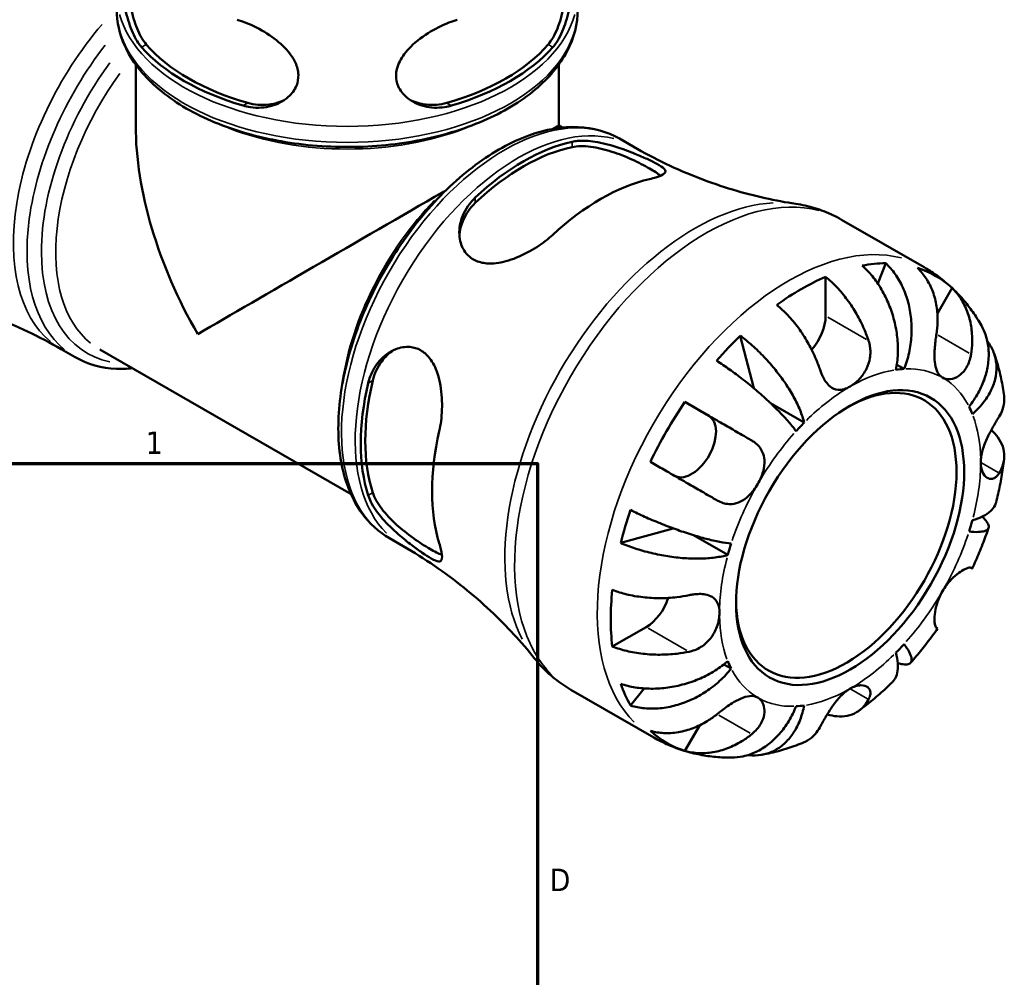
# Model space of a CAD drawing. Header units: inches. Extents: x 0.1 to 36.1, y -4.8 to 25.1.
# Tile 11 of 12: x 31.3 to 35.5, y 18.8 to 22.9. Entities that reach past the tile are written whole.
import ezdxf

# ---------------------------------------------------------------- set-up
doc = ezdxf.new("R2010")
doc.units = ezdxf.units.IN
doc.header["$MEASUREMENT"] = 0
for name, color, linetype, lineweight in [('Border (ANSI)', 7, 'Continuous', 70), ('Visible (ANSI)', 7, 'Continuous', 50), ('Visible Narrow (ANSI)', 7, 'Continuous', 35)]:
    doc.layers.add(name, color=color, linetype=linetype, lineweight=lineweight)
doc.styles.add('Note Text (ANSI)', font='tahoma.ttf')

# ---------------------------------------------------------------- blocks, each defined once
blk = doc.blocks.new('Borders Default Border')
at = {"layer": 'Border (ANSI)', "flags": 128}
blk.add_lwpolyline([(0.5, 1), (0.5, 21), (33.5, 21), (33.5, 1), (0.5, 1)], dxfattribs=at)
at = {"layer": 'Border (ANSI)', "color": 5, "true_color": 0x0000ff, "char_height": 0.0945, "attachment_point": 7, "style": 'Note Text (ANSI)'}
for s, insert in [('1', (31.8537, 21.04)), ('D', (33.5526, 19.2028))]:
    blk.add_mtext(s, dxfattribs=dict(at, insert=insert))

msp = doc.modelspace()

# ---------------------------------------------------------------- linework, layer by layer
at = {"layer": 'Visible (ANSI)'}
for p, q in [((31.8114, 22.4203), (31.8114, 22.6762)), ((33.5898, 22.4203), (33.5898, 22.6762)), ((33.5898, 22.4203), (33.6042, 22.412)), ((33.8452, 22.3653), (33.9029, 22.3321)), ((34.7792, 22.0247), (35.1269, 21.8246)), ((34.9648, 21.8416), (34.9313, 21.7565)), ((34.7121, 21.7846), (34.7121, 21.62)), ((35.2437, 21.7377), (35.182, 21.6309)), ((34.3532, 21.5369), (34.4098, 21.3162)), ((31.4984, 21.4804), (31.5561, 21.4471)), ((31.6599, 21.4794), (32.7167, 20.8709)), ((35.0421, 21.3976), (35.0114, 21.4152)), ((34.1204, 21.2589), (34.221, 21.2005)), ((34.622, 21.1721), (34.4805, 21.2536)), ((34.0712, 20.7274), (33.8505, 20.6663)), ((32.8781, 20.6858), (32.9358, 20.6526)), ((34.3007, 20.6156), (34.1563, 20.6988)), ((33.9574, 20.3128), (33.8151, 20.2308)), ((34.3149, 20.1381), (34.2842, 20.1558)), ((33.6414, 20.0489), (33.9891, 19.8488)), ((33.9489, 20.0548), (33.8916, 19.9828)), ((34.1826, 19.8999), (34.1204, 19.7921))]:
    msp.add_line(p, q, dxfattribs=at)
for centre, major_axis, ratio, start_param, end_param in [((31.216, 22.7612), (0.5689, 0.9879), 0.578093, 0.331737, 3.373058), ((32.7006, 23.0022), (-0.9692, 0), 0.575862, 0.469013, 1.101783), ((32.7006, 23.0022), (-0.9428, 0), 0.575862, 0.459841, 1.110955), ((32.7006, 23.0022), (-0.9428, 0), 0.575862, 2.030637, 2.681752), ((32.7006, 23.0022), (-0.9692, 0), 0.575862, 2.03981, 2.672579), ((32.7006, 21.9062), (-0.6294, 1.0887), 0.576978, 0.784431, 1.569829), ((32.7006, 21.9062), (0.8892, 0.514), 0.001672, 0.000967, 0.234841), ((33.443, 21.4787), (0.4836, 0.8399), 0.578093, 0.481283, 1.085646), ((33.443, 21.4787), (0.4705, 0.817), 0.578093, 0.472549, 1.09438), ((33.7674, 21.2919), (-0.5008, -0.8697), 0.578093, 3.633564, 4.21655), ((32.7006, 21.9062), (0.8892, 0.514), 0.001672, 1.103518, 2.355228), ((34.6093, 20.8071), (0.5652, 0.9815), 0.578093, 0.323651, 0.457879), ((34.6093, 20.8071), (0.5652, 0.9815), 0.578093, 6.152574, 6.40993), ((34.6093, 20.8071), (0.5652, 0.9815), 0.578093, 0.654786, 0.912143), ((34.6093, 21.5608), (-0.0725, -0.126), 0.578093, 1.225864, 2.354261), ((34.6093, 20.8071), (0.5652, 0.9815), 0.578093, 1.109049, 1.243278), ((34.7988, 20.698), (0.3271, 0.5681), 0.578093, 2.371437, 7.053341), ((34.8149, 20.6887), (0.3876, 0.673), 0.578093, 0.356997, 0.424533), ((33.443, 21.4787), (0.4836, 0.8399), 0.578093, 2.052079, 2.656442), ((33.443, 21.4787), (0.4705, 0.817), 0.578093, 2.043345, 2.665177), ((34.6093, 20.8071), (0.5652, 0.9815), 0.578093, 1.440185, 1.697541), ((34.8149, 20.6887), (0.3876, 0.673), 0.578093, 5.854784, 5.922321), ((34.1484, 21.0746), (0.0725, 0.126), 0.578093, 3.205861, 6.281252), ((34.8149, 20.6887), (-0.3876, -0.673), 0.578093, 4.283988, 4.351524), ((33.7674, 21.2919), (-0.5008, -0.8697), 0.578093, 5.20436, 5.787347), ((34.6093, 20.8071), (0.5652, 0.9815), 0.578093, 1.894448, 2.028676), ((34.8149, 20.6887), (0.3876, 0.673), 0.578093, 5.069386, 5.136922), ((34.8149, 20.6887), (-0.3876, -0.673), 0.578093, 5.069386, 5.136922), ((34.6093, 20.8071), (0.5652, 0.9815), 0.578093, 2.225583, 2.482939), ((33.9574, 20.4316), (-0.0725, -0.126), 0.578093, 0.783464, 1.919147), ((34.8149, 20.6887), (0.3876, 0.673), 0.578093, 4.283988, 4.351524), ((34.8149, 20.6887), (-0.3876, -0.673), 0.578093, 5.854784, 5.922321), ((34.6093, 20.8071), (-0.5652, -0.9815), 0.578093, 5.821438, 5.955667), ((34.8149, 20.6887), (-0.3876, -0.673), 0.578093, 0.356997, 0.424533), ((34.6093, 20.8071), (-0.5652, -0.9815), 0.578093, 6.152574, 6.40993)]:
    msp.add_ellipse(centre, major_axis=major_axis, ratio=ratio, start_param=start_param, end_param=end_param, dxfattribs=at)
msp.add_ellipse((34.8149, 20.6887), major_axis=(0.3385, 0.5878), ratio=0.578093, dxfattribs=at)
for points, knots in [([(31.8362, 22.75), (31.8314, 22.7554), (31.8267, 22.7614), (31.8087, 22.788), (31.7968, 22.8128), (31.7767, 22.8697), (31.7685, 22.9021), (31.7573, 22.9604), (31.7534, 22.9857), (31.7479, 23.0294), (31.746, 23.0477), (31.7431, 23.0817), (31.7422, 23.0967), (31.7418, 23.1254), (31.7427, 23.1369), (31.7482, 23.1539), (31.7538, 23.1566), (31.7705, 23.15), (31.781, 23.1418), (31.7996, 23.1236), (31.8053, 23.1176), (31.8114, 23.1108)], [-2.064684, -2.064684, -2.064684, -2.064684, -1.983917, -1.983917, -1.73735, -1.73735, -1.479136, -1.479136, -1.283561, -1.283561, -1.126126, -1.126126, -0.961442, -0.961442, -0.747996, -0.747996, -0.472052, -0.472052, -0.221599, -0.221599, -0.120767, -0.120767, -0.120767, -0.120767]), ([(31.8558, 22.7613), (31.8417, 22.7777), (31.8282, 22.8007), (31.8062, 22.8548), (31.7976, 22.8859), (31.7856, 22.9444), (31.7812, 22.9757), (31.7756, 23.036), (31.7743, 23.065), (31.7743, 23.1102), (31.7754, 23.1292), (31.7776, 23.1437)], [0.890303, 0.890303, 0.890303, 0.890303, 1.132585, 1.132585, 1.374868, 1.374868, 1.596482, 1.596482, 1.818096, 1.818096, 2.01772, 2.01772, 2.01772, 2.01772]), ([(33.6237, 23.1437), (33.6259, 23.1292), (33.627, 23.1102), (33.627, 23.0888), (33.627, 23.065), (33.6257, 23.036), (33.6201, 22.9757), (33.6157, 22.9444), (33.6037, 22.8859), (33.5951, 22.8548), (33.5731, 22.8007), (33.5596, 22.7777), (33.5455, 22.7613)], [-0.199624, -0.199624, -0.199624, -0.199624, 0, 0, 0, 0.221614, 0.221614, 0.443227, 0.443227, 0.68551, 0.68551, 0.927793, 0.927793, 0.927793, 0.927793]), ([(33.5899, 23.1108), (33.5961, 23.1177), (33.6019, 23.1238), (33.6208, 23.1423), (33.6315, 23.1505), (33.6473, 23.1562), (33.6525, 23.154), (33.6584, 23.139), (33.6595, 23.1273), (33.6591, 23.0983), (33.6583, 23.0834), (33.6555, 23.0496), (33.6536, 23.0315), (33.6482, 22.9882), (33.6445, 22.9632), (33.6337, 22.9065), (33.6261, 22.8753), (33.6065, 22.8175), (33.5944, 22.7911), (33.5755, 22.7626), (33.5704, 22.7559), (33.5651, 22.75)], [-2.089894, -2.089894, -2.089894, -2.089894, -1.987021, -1.987021, -1.731256, -1.731256, -1.47917, -1.47917, -1.254728, -1.254728, -1.088843, -1.088843, -0.931762, -0.931762, -0.738235, -0.738235, -0.490088, -0.490088, -0.232989, -0.232989, -0.144059, -0.144059, -0.144059, -0.144059]), ([(33.6696, 22.9076), (33.6696, 22.848), (33.6542, 22.7885), (33.5944, 22.6743), (33.5487, 22.6199), (33.4303, 22.5206), (33.3561, 22.4763), (33.1882, 22.4039), (33.0943, 22.3758), (32.8967, 22.3387), (32.7932, 22.3296), (32.5866, 22.331), (32.4836, 22.3414), (32.288, 22.3809), (32.1955, 22.41), (32.0298, 22.4847), (31.9568, 22.5303), (31.8387, 22.6343), (31.7934, 22.6928), (31.7432, 22.8044), (31.7316, 22.856), (31.7316, 22.9076)], [5.497787, 5.497787, 5.497787, 5.497787, 5.790717, 5.790717, 6.099678, 6.099678, 6.425512, 6.425512, 6.753421, 6.753421, 7.079987, 7.079987, 7.405985, 7.405985, 7.732632, 7.732632, 8.0606, 8.0606, 8.385834, 8.385834, 8.63938, 8.63938, 8.63938, 8.63938]), ([(32.2379, 22.8653), (32.2498, 22.8617), (32.2619, 22.8575), (32.3043, 22.8407), (32.3346, 22.8252), (32.3906, 22.7896), (32.4165, 22.7695), (32.4571, 22.7277), (32.4728, 22.7064), (32.4904, 22.6674), (32.4946, 22.6506), (32.4957, 22.6177), (32.4929, 22.6023), (32.4796, 22.5698), (32.4677, 22.5539), (32.4332, 22.5232), (32.4088, 22.5104), (32.3544, 22.4952), (32.3243, 22.4932), (32.2834, 22.4991), (32.2729, 22.5014), (32.2626, 22.5044)], [-2.089894, -2.089894, -2.089894, -2.089894, -1.987021, -1.987021, -1.731256, -1.731256, -1.47917, -1.47917, -1.254728, -1.254728, -1.088843, -1.088843, -0.931762, -0.931762, -0.738235, -0.738235, -0.490088, -0.490088, -0.232989, -0.232989, -0.144059, -0.144059, -0.144059, -0.144059]), ([(33.1387, 22.5044), (33.1293, 22.5016), (33.1198, 22.4995), (33.0811, 22.4934), (33.0521, 22.4947), (32.997, 22.5083), (32.9711, 22.5211), (32.9351, 22.5521), (32.9228, 22.5681), (32.9088, 22.6006), (32.9058, 22.6161), (32.9064, 22.6488), (32.9104, 22.6656), (32.9268, 22.7034), (32.9413, 22.7238), (32.9818, 22.7673), (33.0102, 22.7895), (33.0685, 22.8262), (33.0982, 22.8412), (33.1399, 22.8576), (33.1518, 22.8618), (33.1634, 22.8653)], [-2.064684, -2.064684, -2.064684, -2.064684, -1.983917, -1.983917, -1.73735, -1.73735, -1.479136, -1.479136, -1.283561, -1.283561, -1.126126, -1.126126, -0.961442, -0.961442, -0.747996, -0.747996, -0.472052, -0.472052, -0.221599, -0.221599, -0.120767, -0.120767, -0.120767, -0.120767]), ([(32.4362, 22.5277), (32.4167, 22.5183), (32.3945, 22.5115), (32.3418, 22.5049), (32.3107, 22.5076), (32.2822, 22.5157)], [0.4958728, 0.4958728, 0.4958728, 0.4958728, 0.6855101, 0.6855101, 0.927793, 0.927793, 0.927793, 0.927793]), ([(33.1191, 22.5157), (33.0913, 22.5078), (33.0609, 22.505), (33.0081, 22.5111), (32.9851, 22.518), (32.9651, 22.5277)], [0.8903007, 0.8903007, 0.8903007, 0.8903007, 1.12638, 1.12638, 1.3219533, 1.3219533, 1.3219533, 1.3219533]), ([(33.8452, 22.3653), (33.7933, 22.3952), (33.7339, 22.4116), (33.6047, 22.4169), (33.5346, 22.4045), (33.3891, 22.3516), (33.3136, 22.3095), (33.1668, 22.2003), (33.0955, 22.1329), (32.9647, 21.9803), (32.9051, 21.8951), (32.8032, 21.7154), (32.7609, 21.6209), (32.6977, 21.4316), (32.6768, 21.3368), (32.6591, 21.1558), (32.6623, 21.0697), (32.6939, 20.9153), (32.7222, 20.8469), (32.7942, 20.7475), (32.8332, 20.7117), (32.8781, 20.6858)], [5.499721, 5.499721, 5.499721, 5.499721, 5.792936, 5.792936, 6.101946, 6.101946, 6.42768, 6.42768, 6.755542, 6.755542, 7.0821, 7.0821, 7.408096, 7.408096, 7.734733, 7.734733, 8.062654, 8.062654, 8.387773, 8.387773, 8.641314, 8.641314, 8.641314, 8.641314]), ([(33.6469, 22.3526), (33.6539, 22.3541), (33.6613, 22.3552), (33.6914, 22.3579), (33.7165, 22.3566), (33.7733, 22.3477), (33.8055, 22.3393), (33.8625, 22.3207), (33.8871, 22.3115), (33.9288, 22.2945), (33.946, 22.287), (33.9774, 22.2726), (33.991, 22.2658), (34.017, 22.2517), (34.0271, 22.2449), (34.0402, 22.2312), (34.0404, 22.2248), (34.0277, 22.2131), (34.0159, 22.2077), (33.9906, 22.1999), (33.9815, 22.1976), (33.9714, 22.1952)], [-2.043966, -2.043966, -2.043966, -2.043966, -1.964762, -1.964762, -1.738473, -1.738473, -1.479891, -1.479891, -1.27992, -1.27992, -1.121238, -1.121238, -0.958602, -0.958602, -0.744152, -0.744152, -0.47143, -0.47143, -0.221291, -0.221291, -0.106715, -0.106715, -0.106715, -0.106715]), ([(33.6469, 22.33), (33.6682, 22.3343), (33.6948, 22.3349), (33.7526, 22.3277), (33.7839, 22.32), (33.8405, 22.3018), (33.87, 22.2902), (33.9251, 22.2653), (33.9508, 22.2521), (33.9902, 22.2294), (34.0065, 22.2188), (34.0179, 22.2093)], [0.888896, 0.888896, 0.888896, 0.888896, 1.129429, 1.129429, 1.369963, 1.369963, 1.591485, 1.591485, 1.813007, 1.813007, 2.016243, 2.016243, 2.016243, 2.016243]), ([(33.9029, 22.3321), (33.948, 22.3061), (33.9941, 22.2819), (34.0872, 22.2374), (34.1343, 22.2172), (34.2281, 22.181), (34.2749, 22.165), (34.3673, 22.1371), (34.4128, 22.1252), (34.5015, 22.1055), (34.5447, 22.0975), (34.5863, 22.0914)], [5.4997209, 5.4997209, 5.4997209, 5.4997209, 5.5444504, 5.5444504, 5.58918, 5.58918, 5.6339095, 5.6339095, 5.6786391, 5.6786391, 5.7233687, 5.7233687, 5.7233687, 5.7233687]), ([(33.5635, 21.9603), (33.5545, 21.952), (33.5448, 21.9439), (33.5109, 21.9176), (33.4848, 21.9007), (33.4282, 21.8707), (33.3975, 21.858), (33.34, 21.8426), (33.3129, 21.8391), (33.2693, 21.8426), (33.2521, 21.847), (33.2226, 21.8617), (33.2105, 21.8714), (33.1887, 21.8978), (33.1805, 21.9152), (33.1701, 21.9587), (33.1705, 21.9856), (33.1832, 22.0395), (33.1959, 22.0665), (33.2217, 22.1001), (33.23, 22.1092), (33.239, 22.1177)], [-2.068935, -2.068935, -2.068935, -2.068935, -1.966867, -1.966867, -1.731642, -1.731642, -1.477772, -1.477772, -1.248473, -1.248473, -1.080437, -1.080437, -0.924014, -0.924014, -0.734785, -0.734785, -0.489094, -0.489094, -0.232718, -0.232718, -0.129847, -0.129847, -0.129847, -0.129847]), ([(33.1723, 21.958), (33.1739, 21.9793), (33.1792, 22.0017), (33.1999, 22.0499), (33.2178, 22.075), (33.239, 22.0951)], [0.4938022, 0.4938022, 0.4938022, 0.4938022, 0.6835772, 0.6835772, 0.9241104, 0.9241104, 0.9241104, 0.9241104]), ([(34.7792, 22.0247), (34.7673, 22.0316), (34.7551, 22.038), (34.7304, 22.0498), (34.7177, 22.0553), (34.6922, 22.0651), (34.6792, 22.0696), (34.653, 22.0775), (34.6398, 22.0809), (34.6132, 22.0869), (34.5998, 22.0894), (34.5863, 22.0914)], [5.4997209, 5.4997209, 5.4997209, 5.4997209, 5.5444504, 5.5444504, 5.58918, 5.58918, 5.6339095, 5.6339095, 5.6786391, 5.6786391, 5.7233687, 5.7233687, 5.7233687, 5.7233687]), ([(35.0078, 21.3943), (35.0118, 21.4144), (35.0146, 21.4373), (35.0164, 21.4844), (35.0154, 21.5085), (35.0106, 21.5527), (35.0064, 21.5768), (34.9943, 21.6243), (34.9865, 21.6477), (34.9697, 21.689), (34.9592, 21.7108), (34.9353, 21.7516), (34.9219, 21.7707), (34.896, 21.8025), (34.8812, 21.8182), (34.8655, 21.8319)], [4.116409, 4.116409, 4.116409, 4.116409, 4.288347, 4.288347, 4.460284, 4.460284, 4.631581, 4.631581, 4.802877, 4.802877, 4.973777, 4.973777, 5.144676, 5.144676, 5.310922, 5.310922, 5.310922, 5.310922]), ([(34.9648, 21.8416), (34.9795, 21.8277), (34.9931, 21.8119), (35.0159, 21.7798), (35.0272, 21.7606), (35.0461, 21.7192), (35.0538, 21.6972), (35.0649, 21.6553), (35.0692, 21.6316), (35.0738, 21.5834), (35.074, 21.5588), (35.0713, 21.5139), (35.068, 21.4894), (35.0574, 21.4415), (35.0502, 21.4181), (35.0421, 21.3976)], [0.1751, 0.1751, 0.1751, 0.1751, 0.341346, 0.341346, 0.512245, 0.512245, 0.683145, 0.683145, 0.854441, 0.854441, 1.025738, 1.025738, 1.197675, 1.197675, 1.369613, 1.369613, 1.369613, 1.369613]), ([(35.1781, 21.5438), (35.1807, 21.5603), (35.1823, 21.5775), (35.1834, 21.6179), (35.1818, 21.6408), (35.1753, 21.6814), (35.1698, 21.7028), (35.1548, 21.743), (35.1451, 21.7618), (35.1248, 21.793), (35.1123, 21.8085), (35.0983, 21.822)], [4.5472579, 4.5472579, 4.5472579, 4.5472579, 4.6729633, 4.6729633, 4.8452107, 4.8452107, 5.0162007, 5.0162007, 5.1871906, 5.1871906, 5.3526329, 5.3526329, 5.3526329, 5.3526329]), ([(35.3668, 21.5799), (35.3559, 21.5993), (35.3439, 21.6183), (35.3179, 21.6554), (35.3038, 21.6735), (35.2736, 21.7083), (35.2575, 21.725), (35.2232, 21.7568), (35.2051, 21.7718), (35.1672, 21.7998), (35.1473, 21.8128), (35.1269, 21.8246)], [5.1705326, 5.1705326, 5.1705326, 5.1705326, 5.2363703, 5.2363703, 5.3022079, 5.3022079, 5.3680456, 5.3680456, 5.4338832, 5.4338832, 5.4997209, 5.4997209, 5.4997209, 5.4997209]), ([(34.7121, 21.7846), (34.7285, 21.7713), (34.7445, 21.7562), (34.7734, 21.7257), (34.7887, 21.7075), (34.8175, 21.6686), (34.8308, 21.648), (34.8533, 21.609), (34.8644, 21.5869), (34.8811, 21.5483), (34.8873, 21.5318), (34.8925, 21.5161)], [0.1751077, 0.1751077, 0.1751077, 0.1751077, 0.34055, 0.34055, 0.5115399, 0.5115399, 0.6825299, 0.6825299, 0.8547773, 0.8547773, 0.9804827, 0.9804827, 0.9804827, 0.9804827]), ([(35.2437, 21.7377), (35.2577, 21.7241), (35.2701, 21.7087), (35.2904, 21.6774), (35.3001, 21.6586), (35.3152, 21.6184), (35.3206, 21.5971), (35.3271, 21.5565), (35.3287, 21.5335), (35.3277, 21.4931), (35.326, 21.4759), (35.3234, 21.4595)], [0.1751077, 0.1751077, 0.1751077, 0.1751077, 0.34055, 0.34055, 0.5115399, 0.5115399, 0.6825299, 0.6825299, 0.8547773, 0.8547773, 0.9804827, 0.9804827, 0.9804827, 0.9804827]), ([(30.7933, 21.7242), (30.8358, 21.7184), (30.8801, 21.7108), (30.9712, 21.6914), (31.0181, 21.6797), (31.1133, 21.6517), (31.1617, 21.6355), (31.2588, 21.5986), (31.3075, 21.5779), (31.404, 21.5322), (31.4517, 21.5072), (31.4984, 21.4804)], [3.6935918, 3.6935918, 3.6935918, 3.6935918, 3.7398848, 3.7398848, 3.7861779, 3.7861779, 3.832471, 3.832471, 3.878764, 3.878764, 3.9250571, 3.9250571, 3.9250571, 3.9250571]), ([(34.687, 21.3977), (34.6818, 21.4135), (34.6756, 21.4299), (34.6589, 21.4686), (34.6477, 21.4906), (34.6252, 21.5296), (34.6119, 21.5503), (34.5832, 21.5891), (34.5678, 21.6073), (34.539, 21.6378), (34.523, 21.6529), (34.5066, 21.6662)], [4.5472579, 4.5472579, 4.5472579, 4.5472579, 4.6729633, 4.6729633, 4.8452107, 4.8452107, 5.0162007, 5.0162007, 5.1871906, 5.1871906, 5.3526329, 5.3526329, 5.3526329, 5.3526329]), ([(35.3149, 21.2393), (35.3286, 21.2565), (35.3421, 21.2763), (35.3647, 21.3172), (35.3739, 21.3383), (35.3871, 21.3771), (35.3923, 21.3985), (35.398, 21.4408), (35.3983, 21.4618), (35.3953, 21.499), (35.3915, 21.5188), (35.3805, 21.5526), (35.3741, 21.567), (35.3668, 21.5799)], [4.1164095, 4.1164095, 4.1164095, 4.1164095, 4.2883469, 4.2883469, 4.4602844, 4.4602844, 4.6315808, 4.6315808, 4.8028772, 4.8028772, 4.9737768, 4.9737768, 5.1120991, 5.1120991, 5.1120991, 5.1120991]), ([(34.3532, 21.5369), (34.3705, 21.5241), (34.3879, 21.5099), (34.4198, 21.4816), (34.4372, 21.4648), (34.4707, 21.4295), (34.4869, 21.4109), (34.5149, 21.3761), (34.5294, 21.3566), (34.5559, 21.3174), (34.5678, 21.2977), (34.5874, 21.262), (34.5968, 21.2427), (34.6121, 21.2055), (34.618, 21.1876), (34.622, 21.1721)], [0.1751, 0.1751, 0.1751, 0.1751, 0.341346, 0.341346, 0.512245, 0.512245, 0.683145, 0.683145, 0.854441, 0.854441, 1.025738, 1.025738, 1.197675, 1.197675, 1.369613, 1.369613, 1.369613, 1.369613]), ([(35.2032, 21.3613), (35.198, 21.3643), (35.1934, 21.3682), (35.1852, 21.3783), (35.1817, 21.3844), (35.1749, 21.4016), (35.1723, 21.4135), (35.1697, 21.4393), (35.1695, 21.4529), (35.1705, 21.4772), (35.1712, 21.4874), (35.1731, 21.5077), (35.1743, 21.5177), (35.1764, 21.533), (35.1772, 21.5384), (35.1781, 21.5438)], [0, 0, 0, 0, 0.0789569, 0.0789569, 0.1633117, 0.1633117, 0.283187, 0.283187, 0.3961463, 0.3961463, 0.4750638, 0.4750638, 0.5517935, 0.5517935, 0.5944511, 0.5944511, 0.5944511, 0.5944511]), ([(32.7887, 21.3378), (32.7909, 21.3471), (32.7936, 21.3562), (32.8063, 21.3903), (32.82, 21.413), (32.8561, 21.4537), (32.8794, 21.4705), (32.9239, 21.488), (32.9442, 21.4915), (32.9798, 21.4884), (32.9949, 21.4839), (33.0232, 21.468), (33.0359, 21.4568), (33.0612, 21.4248), (33.0722, 21.4025), (33.0907, 21.3466), (33.0964, 21.3116), (33.1003, 21.2433), (33.0991, 21.2101), (33.0932, 21.1638), (33.0907, 21.1497), (33.0877, 21.1363)], [-2.043966, -2.043966, -2.043966, -2.043966, -1.964762, -1.964762, -1.738473, -1.738473, -1.479891, -1.479891, -1.27992, -1.27992, -1.121238, -1.121238, -0.958602, -0.958602, -0.744152, -0.744152, -0.47143, -0.47143, -0.221291, -0.221291, -0.106715, -0.106715, -0.106715, -0.106715]), ([(34.8925, 21.5161), (34.8926, 21.5158), (34.8927, 21.5155), (34.8954, 21.5075), (34.8973, 21.4995), (34.8996, 21.4841), (34.9002, 21.4768), (34.9004, 21.4606), (34.8997, 21.4517), (34.8956, 21.4275), (34.8906, 21.4126), (34.876, 21.3826), (34.8658, 21.3681), (34.842, 21.3423), (34.8285, 21.3315), (34.8149, 21.3236)], [-0.5983837, -0.5983837, -0.5983837, -0.5983837, -0.5958691, -0.5958691, -0.5303217, -0.5303217, -0.4729706, -0.4729706, -0.4033838, -0.4033838, -0.2837257, -0.2837257, -0.1465154, -0.1465154, 0, 0, 0, 0]), ([(35.3917, 21.5144), (35.3951, 21.51), (35.3983, 21.5055), (35.4099, 21.4875), (35.4174, 21.4718), (35.4276, 21.439), (35.4301, 21.4218), (35.4308, 21.3899), (35.429, 21.3721), (35.4203, 21.3366), (35.4134, 21.3189), (35.3971, 21.2869), (35.3861, 21.2698), (35.3598, 21.237), (35.3445, 21.2213), (35.3291, 21.2078)], [0.285839, 0.285839, 0.285839, 0.285839, 0.341346, 0.341346, 0.512245, 0.512245, 0.683145, 0.683145, 0.854441, 0.854441, 1.025738, 1.025738, 1.197675, 1.197675, 1.369613, 1.369613, 1.369613, 1.369613]), ([(31.5561, 21.4471), (31.608, 21.4173), (31.6674, 21.4008), (31.7522, 21.3973), (31.7745, 21.3981), (31.7971, 21.4004)], [2.3581282, 2.3581282, 2.3581282, 2.3581282, 2.651343, 2.651343, 2.7533333, 2.7533333, 2.7533333, 2.7533333]), ([(32.8083, 21.349), (32.8151, 21.3775), (32.8279, 21.4056), (32.8594, 21.4479), (32.8763, 21.4638), (32.8942, 21.4758)], [0.8888961, 0.8888961, 0.8888961, 0.8888961, 1.1294293, 1.1294293, 1.3204984, 1.3204984, 1.3204984, 1.3204984]), ([(35.3234, 21.4595), (35.3226, 21.4539), (35.3214, 21.4484), (35.3177, 21.4338), (35.3146, 21.4249), (35.3069, 21.408), (35.3022, 21.4), (35.2896, 21.383), (35.2811, 21.3748), (35.2605, 21.3607), (35.2483, 21.3562), (35.2243, 21.3535), (35.2128, 21.3557), (35.2032, 21.3613)], [-0.5948881, -0.5948881, -0.5948881, -0.5948881, -0.5506313, -0.5506313, -0.4741512, -0.4741512, -0.3949688, -0.3949688, -0.2852738, -0.2852738, -0.1464037, -0.1464037, 0, 0, 0, 0]), ([(35.4622, 21.2842), (35.4607, 21.2962), (35.4589, 21.3082), (35.4548, 21.3321), (35.4526, 21.3441), (35.4475, 21.368), (35.4447, 21.3799), (35.4386, 21.4037), (35.4353, 21.4155), (35.4281, 21.4392), (35.4243, 21.451), (35.4201, 21.4627)], [4.8508494, 4.8508494, 4.8508494, 4.8508494, 4.8889153, 4.8889153, 4.9269813, 4.9269813, 4.9650472, 4.9650472, 5.0031132, 5.0031132, 5.0411791, 5.0411791, 5.0411791, 5.0411791]), ([(34.5877, 21.1359), (34.5796, 21.1472), (34.5692, 21.1603), (34.5451, 21.1883), (34.5315, 21.203), (34.5043, 21.2307), (34.4884, 21.2463), (34.4546, 21.2777), (34.4366, 21.2935), (34.4028, 21.3222), (34.3838, 21.3378), (34.3453, 21.3679), (34.3258, 21.3824), (34.2908, 21.4075), (34.2721, 21.4203), (34.2539, 21.4322)], [4.116409, 4.116409, 4.116409, 4.116409, 4.288347, 4.288347, 4.460284, 4.460284, 4.631581, 4.631581, 4.802877, 4.802877, 4.973777, 4.973777, 5.144676, 5.144676, 5.310922, 5.310922, 5.310922, 5.310922]), ([(34.8149, 21.3236), (34.8065, 21.3188), (34.7982, 21.3152), (34.7811, 21.3103), (34.7724, 21.3094), (34.7521, 21.3113), (34.7411, 21.3159), (34.7241, 21.3296), (34.7178, 21.3367), (34.7082, 21.3505), (34.7047, 21.3564), (34.6984, 21.3687), (34.6956, 21.3749), (34.6908, 21.3867), (34.6888, 21.3921), (34.687, 21.3977)], [0, 0, 0, 0, 0.0901134, 0.0901134, 0.1893172, 0.1893172, 0.331211, 0.331211, 0.4271369, 0.4271369, 0.4886583, 0.4886583, 0.5452931, 0.5452931, 0.5915475, 0.5915475, 0.5915475, 0.5915475]), ([(35.4417, 21.1974), (35.4475, 21.2067), (35.4524, 21.2167), (35.4609, 21.2408), (35.4632, 21.255), (35.4633, 21.2733), (35.4629, 21.2787), (35.4622, 21.2842)], [4.5472579, 4.5472579, 4.5472579, 4.5472579, 4.6729633, 4.6729633, 4.8452107, 4.8452107, 4.9142256, 4.9142256, 4.9142256, 4.9142256]), ([(34.1204, 21.2589), (34.1392, 21.248), (34.1587, 21.2368), (34.1961, 21.2152), (34.2172, 21.203), (34.2595, 21.1786), (34.2808, 21.1663), (34.3192, 21.1441), (34.3399, 21.1321), (34.3744, 21.1122), (34.3885, 21.1041), (34.4015, 21.0966)], [0.1751077, 0.1751077, 0.1751077, 0.1751077, 0.34055, 0.34055, 0.5115399, 0.5115399, 0.6825299, 0.6825299, 0.8547773, 0.8547773, 0.9804827, 0.9804827, 0.9804827, 0.9804827]), ([(35.3641, 21.0049), (35.3641, 21.0138), (35.3649, 21.0231), (35.3684, 21.0431), (35.3711, 21.0538), (35.3802, 21.082), (35.3877, 21.0994), (35.4017, 21.128), (35.4077, 21.1393), (35.4179, 21.1577), (35.4221, 21.165), (35.4303, 21.1788), (35.4342, 21.1852), (35.4391, 21.1933), (35.4404, 21.1954), (35.4417, 21.1974)], [-2.5507934, -2.5507934, -2.5507934, -2.5507934, -2.4681857, -2.4681857, -2.3792339, -2.3792339, -2.2353535, -2.2353535, -2.1347187, -2.1347187, -2.0608254, -2.0608254, -1.9855601, -1.9855601, -1.9569442, -1.9569442, -1.9569442, -1.9569442]), ([(35.4087, 21.1411), (35.4195, 21.131), (35.4287, 21.1206), (35.4444, 21.0986), (35.4517, 21.0851), (35.4611, 21.0574), (35.4633, 21.0433), (35.4632, 21.0174), (35.4609, 21.0032), (35.4524, 20.9791), (35.4475, 20.9691), (35.4417, 20.9598)], [0.1971199, 0.1971199, 0.1971199, 0.1971199, 0.34055, 0.34055, 0.5115399, 0.5115399, 0.6825299, 0.6825299, 0.8547773, 0.8547773, 0.9804827, 0.9804827, 0.9804827, 0.9804827]), ([(34.4015, 21.0966), (34.4058, 21.094), (34.41, 21.0913), (34.4208, 21.0832), (34.427, 21.0774), (34.4378, 21.0644), (34.4423, 21.0572), (34.4508, 21.0387), (34.4536, 21.027), (34.4556, 20.999), (34.4535, 20.9825), (34.4438, 20.9482), (34.4362, 20.9307), (34.4266, 20.914)], [-0.5948881, -0.5948881, -0.5948881, -0.5948881, -0.5506313, -0.5506313, -0.4741512, -0.4741512, -0.3949688, -0.3949688, -0.2852738, -0.2852738, -0.1464037, -0.1464037, 0, 0, 0, 0]), ([(34.2561, 20.8448), (34.2431, 20.8523), (34.229, 20.8605), (34.1946, 20.8804), (34.1739, 20.8924), (34.1354, 20.9146), (34.1142, 20.9268), (34.0718, 20.9513), (34.0507, 20.9635), (34.0134, 20.985), (33.9938, 20.9963), (33.975, 21.0071)], [4.5472579, 4.5472579, 4.5472579, 4.5472579, 4.6729633, 4.6729633, 4.8452107, 4.8452107, 5.0162007, 5.0162007, 5.1871906, 5.1871906, 5.3526329, 5.3526329, 5.3526329, 5.3526329]), ([(35.4417, 20.9598), (35.4395, 20.9563), (35.4372, 20.9531), (35.4312, 20.9461), (35.4273, 20.9427), (35.4189, 20.9376), (35.4144, 20.936), (35.4033, 20.9348), (35.3968, 20.9364), (35.3832, 20.945), (35.3765, 20.9531), (35.3668, 20.9752), (35.3641, 20.9892), (35.3641, 21.0049)], [-0.5956582, -0.5956582, -0.5956582, -0.5956582, -0.5465521, -0.5465521, -0.4734857, -0.4734857, -0.3959363, -0.3959363, -0.285072, -0.285072, -0.1464321, -0.1464321, 0, 0, 0, 0]), ([(35.4285, 20.8361), (35.4316, 20.8481), (35.4345, 20.8601), (35.44, 20.8841), (35.4426, 20.8961), (35.4475, 20.9202), (35.4498, 20.9323), (35.454, 20.9564), (35.4559, 20.9685), (35.4594, 20.9927), (35.461, 21.0048), (35.4624, 21.0169)], [4.3772637, 4.3772637, 4.3772637, 4.3772637, 4.4156127, 4.4156127, 4.4539617, 4.4539617, 4.4923107, 4.4923107, 4.5306597, 4.5306597, 4.5690087, 4.5690087, 4.5690087, 4.5690087]), ([(34.4266, 20.914), (34.4214, 20.9051), (34.4157, 20.8964), (34.4029, 20.8796), (34.3958, 20.8716), (34.3776, 20.8542), (34.3661, 20.8459), (34.3424, 20.8342), (34.3306, 20.8308), (34.31, 20.829), (34.3015, 20.8294), (34.2849, 20.8324), (34.2769, 20.8349), (34.2646, 20.8402), (34.2603, 20.8424), (34.2561, 20.8448)], [0, 0, 0, 0, 0.0789569, 0.0789569, 0.1633117, 0.1633117, 0.283187, 0.283187, 0.3961463, 0.3961463, 0.4750638, 0.4750638, 0.5517935, 0.5517935, 0.5944511, 0.5944511, 0.5944511, 0.5944511]), ([(33.0877, 20.6647), (33.0904, 20.6558), (33.0926, 20.6476), (33.0985, 20.623), (33.1, 20.6101), (33.0977, 20.5921), (33.0934, 20.5877), (33.0779, 20.5886), (33.0674, 20.593), (33.0425, 20.6072), (33.0301, 20.6152), (33.0026, 20.6343), (32.9881, 20.6448), (32.9542, 20.6706), (32.935, 20.686), (32.8921, 20.7233), (32.869, 20.7455), (32.8286, 20.7917), (32.8116, 20.8157), (32.7953, 20.8482), (32.7916, 20.8573), (32.7887, 20.8662)], [-2.068935, -2.068935, -2.068935, -2.068935, -1.966867, -1.966867, -1.731642, -1.731642, -1.477772, -1.477772, -1.248473, -1.248473, -1.080437, -1.080437, -0.924014, -0.924014, -0.734785, -0.734785, -0.489094, -0.489094, -0.232718, -0.232718, -0.129847, -0.129847, -0.129847, -0.129847]), ([(33.0988, 20.6163), (33.0847, 20.6214), (33.0672, 20.6302), (33.0481, 20.6411), (33.0276, 20.653), (33.0032, 20.6686), (32.9541, 20.7039), (32.9293, 20.7236), (32.8852, 20.7636), (32.863, 20.7868), (32.8279, 20.8334), (32.8151, 20.8568), (32.8083, 20.8774)], [-0.205462, -0.205462, -0.205462, -0.205462, 0, 0, 0, 0.221522, 0.221522, 0.443044, 0.443044, 0.683577, 0.683577, 0.92411, 0.92411, 0.92411, 0.92411]), ([(35.3291, 20.7617), (35.3445, 20.766), (35.3598, 20.7716), (35.3861, 20.7846), (35.3971, 20.7921), (35.4134, 20.807), (35.4203, 20.8158), (35.4263, 20.8288), (35.4276, 20.8325), (35.4285, 20.8361)], [4.1164095, 4.1164095, 4.1164095, 4.1164095, 4.2883469, 4.2883469, 4.4602844, 4.4602844, 4.6315808, 4.6315808, 4.696784, 4.696784, 4.696784, 4.696784]), ([(33.8916, 20.8047), (33.911, 20.7949), (33.9315, 20.7852), (33.9707, 20.7674), (33.9931, 20.7578), (34.0384, 20.7396), (34.0613, 20.7309), (34.1031, 20.7159), (34.1258, 20.7083), (34.1699, 20.6946), (34.1913, 20.6885), (34.2288, 20.6788), (34.2484, 20.6743), (34.2846, 20.6674), (34.3012, 20.6649), (34.3149, 20.6634)], [0.1751, 0.1751, 0.1751, 0.1751, 0.341346, 0.341346, 0.512245, 0.512245, 0.683145, 0.683145, 0.854441, 0.854441, 1.025738, 1.025738, 1.197675, 1.197675, 1.369613, 1.369613, 1.369613, 1.369613]), ([(35.3698, 20.7766), (35.3758, 20.771), (35.3812, 20.7655), (35.3915, 20.7529), (35.3953, 20.7463), (35.3983, 20.7354), (35.398, 20.7302), (35.3923, 20.7217), (35.3871, 20.7185), (35.3739, 20.7141), (35.3647, 20.7126), (35.3421, 20.7118), (35.3286, 20.7125), (35.3149, 20.714)], [0.3929965, 0.3929965, 0.3929965, 0.3929965, 0.5122454, 0.5122454, 0.683145, 0.683145, 0.8544414, 0.8544414, 1.0257378, 1.0257378, 1.1976752, 1.1976752, 1.3696127, 1.3696127, 1.3696127, 1.3696127]), ([(35.3283, 20.5586), (35.3335, 20.5698), (35.3386, 20.581), (35.3485, 20.6036), (35.3534, 20.6149), (35.3628, 20.6376), (35.3674, 20.649), (35.3763, 20.6719), (35.3806, 20.6834), (35.389, 20.7064), (35.393, 20.7179), (35.3969, 20.7295)], [4.074611, 4.074611, 4.074611, 4.074611, 4.1122209, 4.1122209, 4.1498308, 4.1498308, 4.1874407, 4.1874407, 4.2250506, 4.2250506, 4.2626605, 4.2626605, 4.2626605, 4.2626605]), ([(34.3007, 20.6156), (34.2853, 20.6114), (34.2668, 20.6076), (34.227, 20.6023), (34.2057, 20.6009), (34.165, 20.6), (34.142, 20.6005), (34.0948, 20.6038), (34.0707, 20.6067), (34.0265, 20.6136), (34.0024, 20.6183), (33.955, 20.6297), (33.9318, 20.6364), (33.8913, 20.6498), (33.8703, 20.6577), (33.8505, 20.6663)], [4.116409, 4.116409, 4.116409, 4.116409, 4.288347, 4.288347, 4.460284, 4.460284, 4.631581, 4.631581, 4.802877, 4.802877, 4.973777, 4.973777, 5.144676, 5.144676, 5.310922, 5.310922, 5.310922, 5.310922]), ([(33.487, 20.1824), (33.4608, 20.2152), (33.4322, 20.2486), (33.3706, 20.3154), (33.3375, 20.3489), (33.267, 20.4147), (33.2297, 20.4472), (33.1512, 20.5102), (33.1101, 20.5407), (33.025, 20.5989), (32.9809, 20.6267), (32.9358, 20.6526)], [2.1344804, 2.1344804, 2.1344804, 2.1344804, 2.1792099, 2.1792099, 2.2239395, 2.2239395, 2.2686691, 2.2686691, 2.3133986, 2.3133986, 2.3581282, 2.3581282, 2.3581282, 2.3581282]), ([(35.2032, 20.4633), (35.2084, 20.4723), (35.2141, 20.4809), (35.2268, 20.4978), (35.2338, 20.5059), (35.2512, 20.5238), (35.2617, 20.5327), (35.281, 20.5468), (35.2897, 20.5521), (35.3025, 20.5584), (35.3072, 20.5602), (35.3148, 20.5623), (35.3179, 20.5627), (35.3215, 20.5623), (35.3226, 20.562), (35.3234, 20.5615)], [0, 0, 0, 0, 0.0789569, 0.0789569, 0.1633117, 0.1633117, 0.283187, 0.283187, 0.3961463, 0.3961463, 0.4750638, 0.4750638, 0.5517935, 0.5517935, 0.5944511, 0.5944511, 0.5944511, 0.5944511]), ([(35.3234, 20.5615), (35.326, 20.56), (35.3277, 20.559), (35.3287, 20.5583), (35.3271, 20.5592), (35.3233, 20.5614), (35.3226, 20.5618), (35.3219, 20.5622)], [4.5472579, 4.5472579, 4.5472579, 4.5472579, 4.6729633, 4.6729633, 4.8452107, 4.8452107, 4.8760547, 4.8760547, 4.8760547, 4.8760547]), ([(33.8151, 20.4685), (33.8348, 20.461), (33.8559, 20.4547), (33.8967, 20.445), (33.9202, 20.4408), (33.9682, 20.4354), (33.9928, 20.4341), (34.0378, 20.4342), (34.0625, 20.4355), (34.1043, 20.4404), (34.1216, 20.4432), (34.1378, 20.4466)], [0.1751077, 0.1751077, 0.1751077, 0.1751077, 0.34055, 0.34055, 0.5115399, 0.5115399, 0.6825299, 0.6825299, 0.8547773, 0.8547773, 0.9804827, 0.9804827, 0.9804827, 0.9804827]), ([(34.1378, 20.4466), (34.1439, 20.4478), (34.1499, 20.4489), (34.1646, 20.4509), (34.1731, 20.4516), (34.1901, 20.4518), (34.1983, 20.4512), (34.217, 20.448), (34.2266, 20.4446), (34.2449, 20.4334), (34.2525, 20.4247), (34.2631, 20.4021), (34.2657, 20.3882), (34.2657, 20.3725)], [-0.5956582, -0.5956582, -0.5956582, -0.5956582, -0.5465521, -0.5465521, -0.4734857, -0.4734857, -0.3959363, -0.3959363, -0.285072, -0.285072, -0.1464321, -0.1464321, 0, 0, 0, 0]), ([(35.1781, 20.3098), (35.1772, 20.3103), (35.1764, 20.3111), (35.1743, 20.3142), (35.1731, 20.3171), (35.1711, 20.325), (35.1704, 20.3299), (35.1696, 20.3441), (35.1698, 20.354), (35.1725, 20.3794), (35.1756, 20.3953), (35.1861, 20.4291), (35.1936, 20.4467), (35.2032, 20.4633)], [-0.5948881, -0.5948881, -0.5948881, -0.5948881, -0.5506313, -0.5506313, -0.4741512, -0.4741512, -0.3949688, -0.3949688, -0.2852738, -0.2852738, -0.1464037, -0.1464037, 0, 0, 0, 0]), ([(34.2657, 20.3725), (34.2657, 20.3636), (34.2649, 20.3543), (34.2613, 20.3343), (34.2585, 20.3237), (34.2482, 20.2962), (34.2393, 20.2796), (34.2194, 20.2544), (34.21, 20.2451), (34.1919, 20.2312), (34.1838, 20.2261), (34.1666, 20.2175), (34.1576, 20.2141), (34.1449, 20.2105), (34.1414, 20.2096), (34.1378, 20.2089)], [-2.5507934, -2.5507934, -2.5507934, -2.5507934, -2.4681857, -2.4681857, -2.3792339, -2.3792339, -2.2353535, -2.2353535, -2.1347187, -2.1347187, -2.0608254, -2.0608254, -1.9855601, -1.9855601, -1.9569442, -1.9569442, -1.9569442, -1.9569442]), ([(35.0692, 20.162), (35.0773, 20.1712), (35.0853, 20.1804), (35.1011, 20.1992), (35.1088, 20.2087), (35.1242, 20.2278), (35.1318, 20.2375), (35.1468, 20.257), (35.1541, 20.2668), (35.1687, 20.2867), (35.1758, 20.2968), (35.1829, 20.3069)], [3.5913367, 3.5913367, 3.5913367, 3.5913367, 3.6289459, 3.6289459, 3.6665551, 3.6665551, 3.7041643, 3.7041643, 3.7417735, 3.7417735, 3.7793827, 3.7793827, 3.7793827, 3.7793827]), ([(35.1829, 20.3069), (35.1829, 20.3069), (35.1829, 20.3069), (35.1823, 20.3073), (35.1807, 20.3082), (35.1781, 20.3098)], [0.8286476, 0.8286476, 0.8286476, 0.8286476, 0.8547773, 0.8547773, 0.9804827, 0.9804827, 0.9804827, 0.9804827]), ([(34.1378, 20.2089), (34.1216, 20.2056), (34.1043, 20.2027), (34.0625, 20.1979), (34.0378, 20.1966), (33.9928, 20.1965), (33.9682, 20.1977), (33.9202, 20.2032), (33.8967, 20.2073), (33.8559, 20.217), (33.8348, 20.2233), (33.8151, 20.2308)], [4.5472579, 4.5472579, 4.5472579, 4.5472579, 4.6729633, 4.6729633, 4.8452107, 4.8452107, 5.0162007, 5.0162007, 5.1871906, 5.1871906, 5.3526329, 5.3526329, 5.3526329, 5.3526329]), ([(34.9927, 20.0813), (34.9955, 20.0841), (34.998, 20.0871), (35.0064, 20.0989), (35.0106, 20.1093), (35.0154, 20.131), (35.0164, 20.1443), (35.0146, 20.1737), (35.0118, 20.1898), (35.0078, 20.2053)], [0.7884541, 0.7884541, 0.7884541, 0.7884541, 0.8544414, 0.8544414, 1.0257378, 1.0257378, 1.1976752, 1.1976752, 1.3696127, 1.3696127, 1.3696127, 1.3696127]), ([(35.0421, 20.2414), (35.0502, 20.2302), (35.0574, 20.2188), (35.068, 20.1987), (35.0713, 20.19), (35.074, 20.1762), (35.0738, 20.17), (35.0692, 20.1608), (35.0649, 20.1578), (35.0538, 20.1549), (35.0461, 20.1547), (35.0302, 20.1572), (35.0229, 20.159), (35.0153, 20.1614)], [4.1164095, 4.1164095, 4.1164095, 4.1164095, 4.2883469, 4.2883469, 4.4602844, 4.4602844, 4.6315808, 4.6315808, 4.8028772, 4.8028772, 4.9737768, 4.9737768, 5.0898318, 5.0898318, 5.0898318, 5.0898318]), ([(33.487, 20.1824), (33.4955, 20.1717), (33.5043, 20.1614), (33.5228, 20.1413), (33.5325, 20.1316), (33.5524, 20.1129), (33.5628, 20.104), (33.5842, 20.0868), (33.5952, 20.0786), (33.6179, 20.0631), (33.6295, 20.0558), (33.6414, 20.0489)], [2.1344804, 2.1344804, 2.1344804, 2.1344804, 2.1792099, 2.1792099, 2.2239395, 2.2239395, 2.2686691, 2.2686691, 2.3133986, 2.3133986, 2.3581282, 2.3581282, 2.3581282, 2.3581282]), ([(33.8505, 20.0739), (33.8703, 20.0673), (33.8913, 20.0623), (33.9318, 20.0558), (33.955, 20.0538), (34.0024, 20.0535), (34.0265, 20.0553), (34.0707, 20.0614), (34.0948, 20.0663), (34.142, 20.0797), (34.165, 20.0881), (34.2057, 20.106), (34.227, 20.1172), (34.2668, 20.1422), (34.2853, 20.1561), (34.3007, 20.1696)], [0.1751, 0.1751, 0.1751, 0.1751, 0.341346, 0.341346, 0.512245, 0.512245, 0.683145, 0.683145, 0.854441, 0.854441, 1.025738, 1.025738, 1.197675, 1.197675, 1.369613, 1.369613, 1.369613, 1.369613]), ([(34.3149, 20.1381), (34.3012, 20.1209), (34.2846, 20.1029), (34.2484, 20.0698), (34.2288, 20.0547), (34.1913, 20.0298), (34.1699, 20.0178), (34.1258, 19.9976), (34.1031, 19.9895), (34.0613, 19.9781), (34.0384, 19.9737), (33.9931, 19.9694), (33.9707, 19.9695), (33.9315, 19.9732), (33.911, 19.977), (33.8916, 19.9828)], [4.116409, 4.116409, 4.116409, 4.116409, 4.288347, 4.288347, 4.460284, 4.460284, 4.631581, 4.631581, 4.802877, 4.802877, 4.973777, 4.973777, 5.144676, 5.144676, 5.310922, 5.310922, 5.310922, 5.310922]), ([(34.8531, 19.9617), (34.8628, 19.969), (34.8725, 19.9764), (34.8917, 19.9915), (34.9012, 19.9992), (34.92, 20.0149), (34.9293, 20.0229), (34.9478, 20.0391), (34.9569, 20.0474), (34.9749, 20.0642), (34.9839, 20.0727), (34.9927, 20.0813)], [3.2849167, 3.2849167, 3.2849167, 3.2849167, 3.3232727, 3.3232727, 3.3616286, 3.3616286, 3.3999846, 3.3999846, 3.4383405, 3.4383405, 3.4766965, 3.4766965, 3.4766965, 3.4766965]), ([(34.687, 19.8902), (34.6889, 19.8939), (34.691, 19.8977), (34.6966, 19.908), (34.7003, 19.9146), (34.7086, 19.9291), (34.7132, 19.9369), (34.7253, 19.9567), (34.733, 19.9687), (34.7518, 19.9954), (34.7631, 20.0095), (34.7879, 20.035), (34.8013, 20.0459), (34.8149, 20.0538)], [-0.5956582, -0.5956582, -0.5956582, -0.5956582, -0.5465521, -0.5465521, -0.4734857, -0.4734857, -0.3959363, -0.3959363, -0.285072, -0.285072, -0.1464321, -0.1464321, 0, 0, 0, 0]), ([(34.8149, 20.0538), (34.8226, 20.0582), (34.8302, 20.0616), (34.8457, 20.0665), (34.8534, 20.0678), (34.8722, 20.068), (34.882, 20.0651), (34.8939, 20.0557), (34.8973, 20.0508), (34.9003, 20.0406), (34.9006, 20.0359), (34.8995, 20.0258), (34.898, 20.0204), (34.8947, 20.0128), (34.8937, 20.0107), (34.8925, 20.0086)], [-2.5507934, -2.5507934, -2.5507934, -2.5507934, -2.4681857, -2.4681857, -2.3792339, -2.3792339, -2.2353535, -2.2353535, -2.1347187, -2.1347187, -2.0608254, -2.0608254, -1.9855601, -1.9855601, -1.9569442, -1.9569442, -1.9569442, -1.9569442]), ([(34.2561, 19.9469), (34.2605, 19.9504), (34.265, 19.954), (34.2774, 19.9636), (34.2854, 19.9696), (34.302, 19.9814), (34.3105, 19.9872), (34.3308, 19.9998), (34.3423, 20.0062), (34.3676, 20.0177), (34.3807, 20.0217), (34.4056, 20.0239), (34.417, 20.0217), (34.4266, 20.0161)], [-0.5948881, -0.5948881, -0.5948881, -0.5948881, -0.5506313, -0.5506313, -0.4741512, -0.4741512, -0.3949688, -0.3949688, -0.2852738, -0.2852738, -0.1464037, -0.1464037, 0, 0, 0, 0]), ([(34.4266, 20.0161), (34.4318, 20.0131), (34.4364, 20.0091), (34.4445, 19.9992), (34.448, 19.993), (34.4539, 19.9763), (34.4554, 19.9651), (34.4537, 19.9418), (34.4508, 19.93), (34.4421, 19.9102), (34.4375, 19.9022), (34.4266, 19.887), (34.4204, 19.8799), (34.4097, 19.8695), (34.4057, 19.8659), (34.4015, 19.8625)], [0, 0, 0, 0, 0.0789569, 0.0789569, 0.1633117, 0.1633117, 0.283187, 0.283187, 0.3961463, 0.3961463, 0.4750638, 0.4750638, 0.5517935, 0.5517935, 0.5944511, 0.5944511, 0.5944511, 0.5944511]), ([(34.8925, 20.0086), (34.8873, 19.9989), (34.8811, 19.9896), (34.8644, 19.9701), (34.8533, 19.961), (34.8308, 19.9478), (34.8175, 19.9425), (34.7887, 19.9368), (34.7734, 19.9363), (34.7464, 19.9388), (34.7327, 19.9415), (34.7186, 19.9458)], [4.5472579, 4.5472579, 4.5472579, 4.5472579, 4.6729633, 4.6729633, 4.8452107, 4.8452107, 5.0162007, 5.0162007, 5.1871906, 5.1871906, 5.3307513, 5.3307513, 5.3307513, 5.3307513]), ([(34.3171, 19.764), (34.3323, 19.7641), (34.3485, 19.7657), (34.3838, 19.7733), (34.4028, 19.78), (34.4366, 19.796), (34.4546, 19.8068), (34.4884, 19.8329), (34.5043, 19.8482), (34.5315, 19.8791), (34.5451, 19.8976), (34.5692, 19.9377), (34.5796, 19.9593), (34.5877, 19.9798)], [0.3700366, 0.3700366, 0.3700366, 0.3700366, 0.5122454, 0.5122454, 0.683145, 0.683145, 0.8544414, 0.8544414, 1.0257378, 1.0257378, 1.1976752, 1.1976752, 1.3696127, 1.3696127, 1.3696127, 1.3696127]), ([(34.622, 19.9831), (34.618, 19.963), (34.6121, 19.9419), (34.5968, 19.9026), (34.5874, 19.8845), (34.5678, 19.8543), (34.5559, 19.8395), (34.5294, 19.8141), (34.5149, 19.8036), (34.4869, 19.7881), (34.4707, 19.7817), (34.4372, 19.774), (34.4198, 19.7726), (34.398, 19.7736), (34.3923, 19.7741), (34.3864, 19.7749)], [4.116409, 4.116409, 4.116409, 4.116409, 4.288347, 4.288347, 4.460284, 4.460284, 4.631581, 4.631581, 4.802877, 4.802877, 4.973777, 4.973777, 5.144676, 5.144676, 5.203271, 5.203271, 5.203271, 5.203271]), ([(33.975, 19.8764), (33.9938, 19.8711), (34.0134, 19.8681), (34.0507, 19.8662), (34.0718, 19.8673), (34.1142, 19.8744), (34.1354, 19.8804), (34.1739, 19.8951), (34.1946, 19.9052), (34.229, 19.9264), (34.2431, 19.9364), (34.2561, 19.9469)], [0.1751077, 0.1751077, 0.1751077, 0.1751077, 0.34055, 0.34055, 0.5115399, 0.5115399, 0.6825299, 0.6825299, 0.8547773, 0.8547773, 0.9804827, 0.9804827, 0.9804827, 0.9804827]), ([(34.6214, 19.8286), (34.6267, 19.8308), (34.6318, 19.8333), (34.6477, 19.8426), (34.6589, 19.8518), (34.6756, 19.8712), (34.6818, 19.8805), (34.687, 19.8902)], [0.6113494, 0.6113494, 0.6113494, 0.6113494, 0.6825299, 0.6825299, 0.8547773, 0.8547773, 0.9804827, 0.9804827, 0.9804827, 0.9804827]), ([(33.9891, 19.8488), (34.0093, 19.8371), (34.0302, 19.8266), (34.0729, 19.808), (34.0948, 19.7999), (34.1389, 19.7863), (34.1612, 19.7807), (34.2059, 19.772), (34.2283, 19.7688), (34.2729, 19.7648), (34.2951, 19.7638), (34.3171, 19.764)], [2.3581282, 2.3581282, 2.3581282, 2.3581282, 2.4231836, 2.4231836, 2.4882391, 2.4882391, 2.5532945, 2.5532945, 2.6183499, 2.6183499, 2.6834054, 2.6834054, 2.6834054, 2.6834054]), ([(34.4015, 19.8625), (34.3885, 19.8521), (34.3744, 19.842), (34.3399, 19.8208), (34.3192, 19.8108), (34.2808, 19.796), (34.2595, 19.79), (34.2172, 19.7829), (34.1961, 19.7819), (34.1587, 19.7838), (34.1392, 19.7868), (34.1204, 19.7921)], [4.5472579, 4.5472579, 4.5472579, 4.5472579, 4.6729633, 4.6729633, 4.8452107, 4.8452107, 5.0162007, 5.0162007, 5.1871906, 5.1871906, 5.3526329, 5.3526329, 5.3526329, 5.3526329]), ([(34.4455, 19.7761), (34.4578, 19.7783), (34.47, 19.7808), (34.4941, 19.7864), (34.506, 19.7894), (34.5297, 19.796), (34.5414, 19.7995), (34.5647, 19.807), (34.5762, 19.811), (34.599, 19.8195), (34.6103, 19.8239), (34.6214, 19.8285)], [2.8128493, 2.8128493, 2.8128493, 2.8128493, 2.8509213, 2.8509213, 2.8889933, 2.8889933, 2.9270654, 2.9270654, 2.9651374, 2.9651374, 3.0032094, 3.0032094, 3.0032094, 3.0032094])]:
    msp.add_open_spline(points, degree=3, knots=knots, dxfattribs=at)
msp.add_open_spline([(33.1159, 22.1483), (33.1108, 22.1452), (33.1056, 22.1421), (33.1004, 22.1391)], degree=3, dxfattribs=at)
at = {"layer": 'Visible Narrow (ANSI)'}
for p, q in [((31.8371, 22.7505), (31.8548, 22.7607)), ((33.5465, 22.7607), (33.5642, 22.7505)), ((32.2813, 22.5151), (32.2636, 22.5049)), ((33.1377, 22.5049), (33.12, 22.5151)), ((33.6469, 22.3311), (33.6469, 22.3515)), ((33.239, 22.0962), (33.239, 22.1166)), ((34.8835, 21.5213), (34.7211, 21.6148)), ((35.3162, 21.4636), (35.1853, 21.539)), ((32.8073, 21.3485), (32.7897, 21.3383)), ((34.3924, 21.1018), (34.2301, 21.1953)), ((35.4378, 20.962), (35.3679, 21.0022)), ((32.8073, 20.8769), (32.7897, 20.8667)), ((34.1288, 20.2141), (33.9664, 20.3076)), ((34.8886, 20.0108), (34.8184, 20.0513)), ((34.3942, 19.8667), (34.2629, 19.9423))]:
    msp.add_line(p, q, dxfattribs=at)
for centre, major_axis, ratio, start_param, end_param in [((32.7006, 22.9749), (-0.969, 0), 0.575862, 0.15708, 2.984513), ((31.9819, 22.3201), (-0.4836, -0.8397), 0.578093, 4.398218, 6.183976), ((32.7006, 22.9076), (0.969, 0), 0.575862, 3.298672, 6.126106), ((32.0396, 22.2869), (-0.4836, -0.8397), 0.578093, 4.471732, 6.187846), ((32.0716, 22.2684), (-0.4637, -0.8051), 0.578093, 4.522633, 6.469173), ((32.1036, 22.25), (-0.4437, -0.7706), 0.578093, 4.5336, 6.191102), ((33.3617, 21.5256), (-0.4836, -0.8397), 0.578093, 3.298672, 6.126106), ((32.7006, 22.8336), (0.8892, 0), 0.575862, 4.11804, 5.306738), ((33.4194, 21.4923), (0.4836, 0.8397), 0.578093, 0.15708, 2.984513), ((34.2103, 21.0368), (-0.5689, -0.9879), 0.578093, 3.298672, 6.126106), ((33.2977, 21.5624), (-0.4437, -0.7706), 0.578093, 4.300157, 5.308389), ((34.1622, 21.0646), (0.5637, 0.9789), 0.578093, 0.358363, 2.78323), ((34.558, 20.8367), (0.5689, 0.9879), 0.578093, 0.15708, 2.984513), ((34.8149, 20.6887), (-0.3876, -0.673), 0.578093, 3.584073, 3.907111), ((34.8149, 20.6887), (0.3876, 0.673), 0.578093, 0.016013, 0.339051), ((34.8149, 20.6887), (0.3876, 0.673), 0.578093, 5.940267, 6.263305), ((34.8149, 20.6887), (-0.3876, -0.673), 0.578093, 3.943004, 4.266042), ((34.8149, 20.6887), (0.3876, 0.673), 0.578093, 5.5138, 5.836838), ((34.8149, 20.6887), (-0.3876, -0.673), 0.578093, 4.369471, 4.692509), ((34.8149, 20.6887), (0.3876, 0.673), 0.578093, 5.154869, 5.477907), ((34.8149, 20.6887), (-0.3876, -0.673), 0.578093, 4.728402, 5.05144), ((34.8149, 20.6887), (0.3876, 0.673), 0.578093, 4.728402, 5.05144), ((34.8149, 20.6887), (-0.3876, -0.673), 0.578093, 5.154869, 5.477907), ((34.8149, 20.6887), (0.3876, 0.673), 0.578093, 4.369471, 4.692509), ((34.8149, 20.6887), (-0.3876, -0.673), 0.578093, 5.5138, 5.836838), ((34.8149, 20.6887), (0.3876, 0.673), 0.578093, 3.943004, 4.266042), ((34.8149, 20.6887), (-0.3876, -0.673), 0.578093, 5.940267, 6.263305), ((34.8149, 20.6887), (0.3876, 0.673), 0.578093, 3.584073, 3.907111), ((34.8149, 20.6887), (-0.3876, -0.673), 0.578093, 0.016013, 0.339051)]:
    msp.add_ellipse(centre, major_axis=major_axis, ratio=ratio, start_param=start_param, end_param=end_param, dxfattribs=at)

# ---------------------------------------------------------------- block references
msp.add_blockref('Borders Default Border', (0, 0))

doc.saveas('drawing.dxf')
